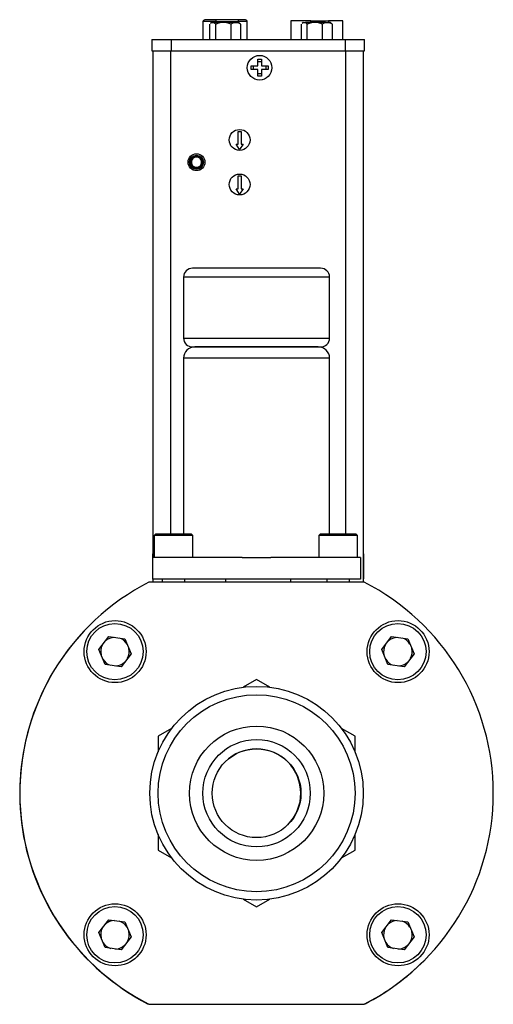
# Model space of a CAD drawing. Header units: inches. Extents: x 1.6 to 32.1, y 1.8 to 20.6.
# Tile 6 of 13: x 19.2 to 22.5, y 7.9 to 14.7. Entities that reach past the tile are written whole.
import ezdxf

# ---------------------------------------------------------------- set-up
doc = ezdxf.new("R2010")
doc.units = ezdxf.units.IN
doc.header["$LTSCALE"] = 2
doc.header["$MEASUREMENT"] = 0

msp = doc.modelspace()

# ---------------------------------------------------------------- linework, layer by layer
at = {"color": 7, "linetype": 'Continuous', "lineweight": 25}
for p, q in [((20.5306, 14.7116), (20.4376, 14.7116)), ((20.4376, 14.7116), (20.4376, 14.5862)), ((20.5273, 14.7236), (20.5202, 14.7236)), ((20.5273, 14.7236), (20.5281, 14.7236)), ((20.6831, 14.7236), (20.5281, 14.7236)), ((20.5306, 14.7116), (20.6856, 14.7116)), ((20.6785, 14.7246), (20.6785, 14.7236)), ((20.6795, 14.7246), (20.6785, 14.7246)), ((20.6801, 14.7246), (20.6801, 14.7236)), ((20.7466, 14.7116), (20.6856, 14.7116)), ((20.7466, 14.5862), (20.7466, 14.7116)), ((21.0505, 14.7169), (21.0505, 14.5862)), ((21.1918, 14.7169), (21.0505, 14.7169)), ((21.1918, 14.7169), (21.3138, 14.7169)), ((21.4133, 14.7169), (21.3138, 14.7169)), ((21.4133, 14.5862), (21.4133, 14.7169)), ((20.485, 14.5862), (20.485, 14.6933)), ((20.4959, 14.7051), (20.4903, 14.6995)), ((20.4909, 14.699), (20.4971, 14.7051)), ((20.4971, 14.7051), (20.4959, 14.7051)), ((20.4971, 14.7051), (20.5143, 14.7051)), ((20.5577, 14.7051), (20.5143, 14.7051)), ((20.5264, 14.5862), (20.5264, 14.6933)), ((20.6022, 14.7051), (20.5577, 14.7051)), ((20.6526, 14.7051), (20.6022, 14.7051)), ((20.6335, 14.5862), (20.6335, 14.6933)), ((20.6526, 14.7051), (20.68, 14.7051)), ((20.6883, 14.7051), (20.68, 14.7051)), ((20.6938, 14.6995), (20.6883, 14.7051)), ((20.6991, 14.6933), (20.6933, 14.699)), ((20.6991, 14.6933), (20.6991, 14.5862)), ((21.1248, 14.5862), (21.1248, 14.6933)), ((21.1357, 14.7051), (21.1301, 14.6995)), ((21.1306, 14.699), (21.1369, 14.7051)), ((21.1369, 14.7051), (21.1357, 14.7051)), ((21.1369, 14.7051), (21.1541, 14.7051)), ((21.1974, 14.7051), (21.1541, 14.7051)), ((21.1662, 14.5862), (21.1662, 14.6933)), ((21.2419, 14.7051), (21.1974, 14.7051)), ((21.2924, 14.7051), (21.2419, 14.7051)), ((21.2732, 14.5862), (21.2732, 14.6933)), ((21.2924, 14.7051), (21.3197, 14.7051)), ((21.328, 14.7051), (21.3197, 14.7051)), ((21.3336, 14.6995), (21.328, 14.7051)), ((21.3389, 14.6933), (21.3331, 14.699)), ((21.3389, 14.6933), (21.3389, 14.5862)), ((20.0812, 14.5862), (20.0812, 14.5075)), ((20.0812, 14.5862), (20.215, 14.5862)), ((20.215, 14.5862), (20.215, 14.5075)), ((20.215, 14.5862), (21.4316, 14.5862)), ((20.219, 14.5882), (20.219, 14.5862)), ((20.2927, 14.5862), (20.2927, 14.5882)), ((21.4316, 14.5862), (21.4316, 14.5075)), ((21.4316, 14.5862), (21.5654, 14.5862)), ((21.5654, 14.5075), (21.5654, 14.5862)), ((20.0812, 14.5075), (20.215, 14.5075)), ((20.0888, 10.9702), (20.0888, 14.5075)), ((20.215, 14.5075), (21.4316, 14.5075)), ((21.4316, 14.5075), (21.5654, 14.5075)), ((21.5578, 10.7979), (21.5578, 14.5075)), ((20.8196, 14.4494), (20.8466, 14.4494)), ((20.8196, 14.4029), (20.8196, 14.4494)), ((20.8466, 14.4494), (20.8466, 14.4029)), ((20.7731, 14.4029), (20.8196, 14.4029)), ((20.7731, 14.3759), (20.7731, 14.4029)), ((20.8196, 14.3759), (20.7731, 14.3759)), ((20.7905, 14.3759), (20.7905, 14.4029)), ((20.8196, 14.432), (20.8466, 14.432)), ((20.8196, 14.3294), (20.8196, 14.3759)), ((20.8466, 14.4029), (20.8931, 14.4029)), ((20.8466, 14.3759), (20.8466, 14.3294)), ((20.8931, 14.3759), (20.8466, 14.3759)), ((20.8758, 14.4029), (20.8758, 14.3759)), ((20.8931, 14.4029), (20.8931, 14.3759)), ((20.8466, 14.3468), (20.8196, 14.3468)), ((20.8466, 14.3294), (20.8196, 14.3294)), ((20.6836, 13.9449), (20.7033, 13.9449)), ((20.6836, 13.8561), (20.6836, 13.9449)), ((20.7033, 13.9449), (20.7033, 13.8561)), ((20.6687, 13.8561), (20.6836, 13.8561)), ((20.6935, 13.8189), (20.6687, 13.8561)), ((20.7182, 13.8561), (20.6935, 13.8189)), ((20.7033, 13.8561), (20.7182, 13.8561)), ((20.6836, 13.6338), (20.7033, 13.6338)), ((20.6836, 13.545), (20.6836, 13.6338)), ((20.7033, 13.6338), (20.7033, 13.545)), ((20.6687, 13.545), (20.6836, 13.545)), ((20.6935, 13.5078), (20.6687, 13.545)), ((20.7182, 13.545), (20.6935, 13.5078)), ((20.7033, 13.545), (20.7182, 13.545)), ((21.2595, 12.9902), (20.3645, 12.9902)), ((20.302, 12.9277), (20.302, 12.5027)), ((21.322, 12.5027), (21.322, 12.9277)), ((20.3645, 12.4402), (21.2595, 12.4402)), ((20.302, 12.3614), (20.302, 11.1342)), ((21.322, 11.1342), (21.322, 12.3614)), ((20.107, 11.1342), (20.097, 11.1242)), ((20.2799, 11.1342), (20.107, 11.1342)), ((20.357, 11.1342), (20.2799, 11.1342)), ((20.367, 11.1242), (20.357, 11.1342)), ((21.257, 11.1342), (21.247, 11.1242)), ((21.4299, 11.1342), (21.257, 11.1342)), ((21.507, 11.1342), (21.4299, 11.1342)), ((21.517, 11.1242), (21.507, 11.1342)), ((20.097, 11.1242), (20.097, 10.9702)), ((20.2837, 11.1242), (20.097, 11.1242)), ((20.367, 11.1242), (20.2837, 11.1242)), ((20.367, 10.9702), (20.367, 11.1242)), ((21.247, 11.1242), (21.247, 10.9702)), ((21.4337, 11.1242), (21.247, 11.1242)), ((21.517, 11.1242), (21.4337, 11.1242)), ((21.517, 10.9702), (21.517, 11.1242)), ((20.0888, 10.9936), (20.0848, 10.997)), ((20.0848, 10.997), (20.0848, 10.825)), ((21.5618, 10.997), (21.5578, 10.9936)), ((21.5618, 10.825), (21.5618, 10.997)), ((20.087, 10.8202), (20.087, 10.9702)), ((20.7115, 10.9702), (20.087, 10.9702)), ((20.7115, 10.9702), (20.9125, 10.9702)), ((21.537, 10.9702), (20.9125, 10.9702)), ((21.537, 10.9702), (21.537, 10.8202)), ((21.5644, 10.7979), (20.0596, 10.7979)), ((20.0848, 10.825), (20.087, 10.8268)), ((21.537, 10.8202), (20.087, 10.8202)), ((20.0888, 10.7979), (20.0888, 10.8202)), ((20.1525, 10.8202), (20.1525, 10.7979)), ((20.3114, 10.7979), (20.3114, 10.8202)), ((20.5983, 10.7979), (20.5983, 10.8202)), ((21.0483, 10.8202), (21.0483, 10.7979)), ((21.3025, 10.8202), (21.3025, 10.7979)), ((21.4614, 10.7979), (21.4614, 10.8202)), ((21.5578, 10.8284), (21.5618, 10.825)), ((19.7102, 10.3284), (19.7795, 10.4185)), ((19.7795, 10.4185), (19.8922, 10.4035)), ((19.8922, 10.4035), (19.9356, 10.2985)), ((21.6862, 10.3284), (21.7555, 10.4185)), ((21.7555, 10.4185), (21.8682, 10.4035)), ((21.8682, 10.4035), (21.9116, 10.2985)), ((19.7536, 10.2233), (19.7102, 10.3284)), ((21.7296, 10.2233), (21.6862, 10.3284)), ((19.9356, 10.2985), (19.8663, 10.2084)), ((21.9116, 10.2985), (21.8423, 10.2084)), ((19.8663, 10.2084), (19.7536, 10.2233)), ((21.8423, 10.2084), (21.7296, 10.2233)), ((20.812, 10.1193), (20.7182, 10.0652)), ((20.9057, 10.0652), (20.812, 10.1193)), ((20.2182, 9.7765), (20.1245, 9.7224)), ((21.4995, 9.7224), (21.4057, 9.7765)), ((20.1245, 9.7224), (20.1245, 9.6141)), ((21.4995, 9.6141), (21.4995, 9.7224)), ((20.1245, 9.0367), (20.1245, 8.9285)), ((21.4995, 8.9285), (21.4995, 9.0367)), ((20.1245, 8.9285), (20.2182, 8.8744)), ((21.4057, 8.8744), (21.4995, 8.9285)), ((20.7182, 8.5857), (20.812, 8.5316)), ((20.812, 8.5316), (20.9057, 8.5857)), ((19.7102, 8.3524), (19.7795, 8.4425)), ((19.7795, 8.4425), (19.8922, 8.4275)), ((19.8922, 8.4275), (19.9356, 8.3225)), ((21.6862, 8.3524), (21.7555, 8.4425)), ((21.7555, 8.4425), (21.8682, 8.4275)), ((21.8682, 8.4275), (21.9116, 8.3225)), ((19.7536, 8.2473), (19.7102, 8.3524)), ((19.9356, 8.3225), (19.8663, 8.2324)), ((21.7296, 8.2473), (21.6862, 8.3524)), ((21.9116, 8.3225), (21.8423, 8.2324)), ((19.8663, 8.2324), (19.7536, 8.2473)), ((21.8423, 8.2324), (21.7296, 8.2473)), ((20.0508, 7.8558), (20.054, 7.8558)), ((20.0585, 7.8519), (20.0508, 7.8558)), ((20.0585, 7.8519), (21.5633, 7.8519)), ((20.0596, 7.853), (21.5644, 7.853)), ((21.571, 7.8558), (21.5633, 7.8519)), ((21.57, 7.8558), (21.571, 7.8558))]:
    msp.add_line(p, q, dxfattribs=at)
at = {"color": 8, "linetype": 'Continuous', "lineweight": 25}
for p, q in [((20.5306, 14.7051), (20.5306, 14.7116)), ((20.6856, 14.7116), (20.6856, 14.7051)), ((21.1918, 14.7051), (21.1918, 14.7169)), ((21.3138, 14.7169), (21.3138, 14.7051)), ((20.2138, 11.1342), (20.2138, 14.5075)), ((21.4328, 14.5075), (21.4328, 11.1342)), ((21.322, 12.9277), (20.302, 12.9277)), ((20.302, 12.5027), (21.322, 12.5027)), ((21.322, 12.3614), (20.302, 12.3614))]:
    msp.add_line(p, q, dxfattribs=at)
at = {"color": 7, "linetype": 'Continuous', "lineweight": 25}
for centre, radius in [((20.8331, 14.3894), 0.086), ((20.6935, 13.8854), 0.0728), ((20.3923, 13.7299), 0.0591), ((20.3923, 13.73), 0.0492), ((20.3923, 13.73), 0.0394), ((20.6935, 13.5744), 0.0728), ((19.8237, 10.3137), 0.2165), ((21.8003, 10.3137), 0.2165), ((19.8229, 10.3134), 0.1969), ((21.7989, 10.3134), 0.1969), ((20.812, 9.3254), 0.7456), ((20.812, 9.3254), 0.6877), ((20.812, 9.3254), 0.4688), ((20.812, 9.3254), 0.375), ((20.812, 9.3254), 0.31), ((19.8237, 8.3371), 0.2165), ((19.8229, 8.3374), 0.1969), ((21.8003, 8.3371), 0.2165), ((21.7989, 8.3374), 0.1969)]:
    msp.add_circle(centre, radius, dxfattribs=at)
for centre, radius, start, end in [((20.4496, 14.7116), 0.012, 90, 180), ((20.5142, 14.7145), 0.0166, 350.03664, 33.37347), ((20.6692, 14.7145), 0.0166, 350.03664, 33.37347), ((20.7346, 14.7116), 0.012, 0, 90), ((20.3645, 12.9277), 0.0625, 90, 180), ((21.2595, 12.9277), 0.0625, 0, 90), ((20.3645, 12.5027), 0.0625, 180, 270), ((20.3807, 12.3614), 0.0787, 90, 180), ((21.2432, 12.3614), 0.0787, 0, 90), ((21.2595, 12.5027), 0.0625, 270, 0), ((20.812, 9.3254), 1.6535, 117.06685, 242.93315), ((20.812, 9.3254), 1.6535, 297.06685, 62.93315), ((20.8109, 9.3244), 1.6535, 134.9737, 242.63486), ((19.8229, 10.3134), 0.0999, 92.35246, 132.5441), ((19.8229, 10.3134), 0.0999, 32.35246, 72.5441), ((21.7989, 10.3134), 0.0999, 92.35246, 132.5441), ((21.7989, 10.3134), 0.0999, 32.35246, 72.5441), ((19.8229, 10.3134), 0.0999, 152.35246, 192.5441), ((19.8229, 10.3134), 0.0999, 332.35246, 12.5441), ((21.7989, 10.3134), 0.0999, 152.35246, 192.5441), ((21.7989, 10.3134), 0.0999, 332.35246, 12.5441), ((19.8229, 10.3134), 0.0999, 212.35246, 252.5441), ((21.7989, 10.3134), 0.0999, 212.35246, 252.5441), ((19.8229, 10.3134), 0.0999, 272.35246, 312.5441), ((21.7989, 10.3134), 0.0999, 272.35246, 312.5441), ((20.8109, 9.3244), 0.31, 315.13988, 134.86012), ((19.8229, 8.3374), 0.0999, 92.35246, 132.5441), ((19.8229, 8.3374), 0.0999, 32.35246, 72.5441), ((21.7989, 8.3374), 0.0999, 92.35246, 132.5441), ((21.7989, 8.3374), 0.0999, 32.35246, 72.5441), ((19.8229, 8.3374), 0.0999, 152.35246, 192.5441), ((19.8229, 8.3374), 0.0999, 332.35246, 12.5441), ((21.7989, 8.3374), 0.0999, 152.35246, 192.5441), ((21.7989, 8.3374), 0.0999, 332.35246, 12.5441), ((19.8229, 8.3374), 0.0999, 212.35246, 252.5441), ((19.8229, 8.3374), 0.0999, 272.35246, 312.5441), ((21.7989, 8.3374), 0.0999, 212.35246, 252.5441), ((21.7989, 8.3374), 0.0999, 272.35246, 312.5441), ((20.8109, 9.3244), 1.6535, 297.36514, 315.02622)]:
    msp.add_arc(centre, radius, start, end, dxfattribs=at)
for points, knots in [([(20.5146, 14.7236), (20.4974, 14.7236), (20.4809, 14.7236), (20.4565, 14.7236), (20.4496, 14.7236), (20.4496, 14.7236)], [0, 0, 0, 0, 0.5, 0.5, 1, 1, 1, 1]), ([(20.4945, 14.7246), (20.4938, 14.7246), (20.493, 14.7246), (20.4924, 14.7246), (20.4923, 14.7246)], [0, 0, 0, 0, 0.8909307, 1, 1, 1, 1]), ([(20.7346, 14.7236), (20.7346, 14.7236), (20.7295, 14.7236), (20.7107, 14.7236), (20.6977, 14.7236), (20.6831, 14.7236)], [0, 0, 0, 0, 0.5, 0.5, 1, 1, 1, 1]), ([(20.3923, 13.7752), (20.3866, 13.7752), (20.3748, 13.773), (20.3594, 13.7629), (20.3493, 13.7475), (20.346, 13.73), (20.3493, 13.7124), (20.3594, 13.697), (20.3748, 13.6869), (20.3923, 13.6836), (20.4099, 13.6869), (20.4252, 13.697), (20.4353, 13.7124), (20.4387, 13.73), (20.4353, 13.7475), (20.4252, 13.7629), (20.4099, 13.773), (20.398, 13.7752), (20.3923, 13.7752)], [0, 0, 0, 0, 0.0600271, 0.125, 0.1899729, 0.25, 0.3100271, 0.375, 0.4399729, 0.5, 0.5600271, 0.625, 0.6899729, 0.75, 0.8100271, 0.875, 0.9399729, 1, 1, 1, 1]), ([(20.3923, 13.7654), (20.4017, 13.7654), (20.4107, 13.7617), (20.424, 13.7484), (20.4278, 13.7394), (20.4278, 13.7206), (20.424, 13.7115), (20.4107, 13.6983), (20.4017, 13.6945), (20.3829, 13.6945), (20.3739, 13.6983), (20.3606, 13.7115), (20.3569, 13.7206), (20.3569, 13.7394), (20.3606, 13.7484), (20.3739, 13.7617), (20.3829, 13.7654), (20.3923, 13.7654)], [0, 0, 0, 0, 0.125, 0.125, 0.25, 0.25, 0.375, 0.375, 0.5, 0.5, 0.625, 0.625, 0.75, 0.75, 0.875, 0.875, 1, 1, 1, 1]), ([(21.2432, 12.4402), (21.2432, 12.4402), (21.1978, 12.4402), (21.0361, 12.4402), (20.9264, 12.4402), (20.6976, 12.4402), (20.5879, 12.4402), (20.4262, 12.4402), (20.3807, 12.4402), (20.3807, 12.4402)], [0, 0, 0, 0, 0.25, 0.25, 0.5, 0.5, 0.75, 0.75, 1, 1, 1, 1])]:
    msp.add_open_spline(points, degree=3, knots=knots, dxfattribs=at)
for points in [[(20.5281, 14.7236), (20.5237, 14.7236), (20.5192, 14.7236), (20.5146, 14.7236)], [(20.5143, 14.7051), (20.5185, 14.7026), (20.5225, 14.6984), (20.5264, 14.6933)], [(20.5264, 14.6933), (20.5364, 14.6984), (20.5467, 14.7026), (20.5577, 14.7051)], [(20.6022, 14.7051), (20.6131, 14.7026), (20.6234, 14.6984), (20.6335, 14.6933)], [(20.6335, 14.6933), (20.6396, 14.6984), (20.6459, 14.7026), (20.6526, 14.7051)], [(20.68, 14.7051), (20.6867, 14.7026), (20.693, 14.6984), (20.6991, 14.6933)], [(21.1541, 14.7051), (21.1583, 14.7026), (21.1623, 14.6984), (21.1662, 14.6933)], [(21.1662, 14.6933), (21.1762, 14.6984), (21.1865, 14.7026), (21.1974, 14.7051)], [(21.2419, 14.7051), (21.2529, 14.7026), (21.2632, 14.6984), (21.2732, 14.6933)], [(21.2732, 14.6933), (21.2794, 14.6984), (21.2857, 14.7026), (21.2924, 14.7051)], [(21.3197, 14.7051), (21.3264, 14.7026), (21.3328, 14.6984), (21.3389, 14.6933)]]:
    msp.add_open_spline(points, degree=3, dxfattribs=at)

doc.saveas('drawing.dxf')
